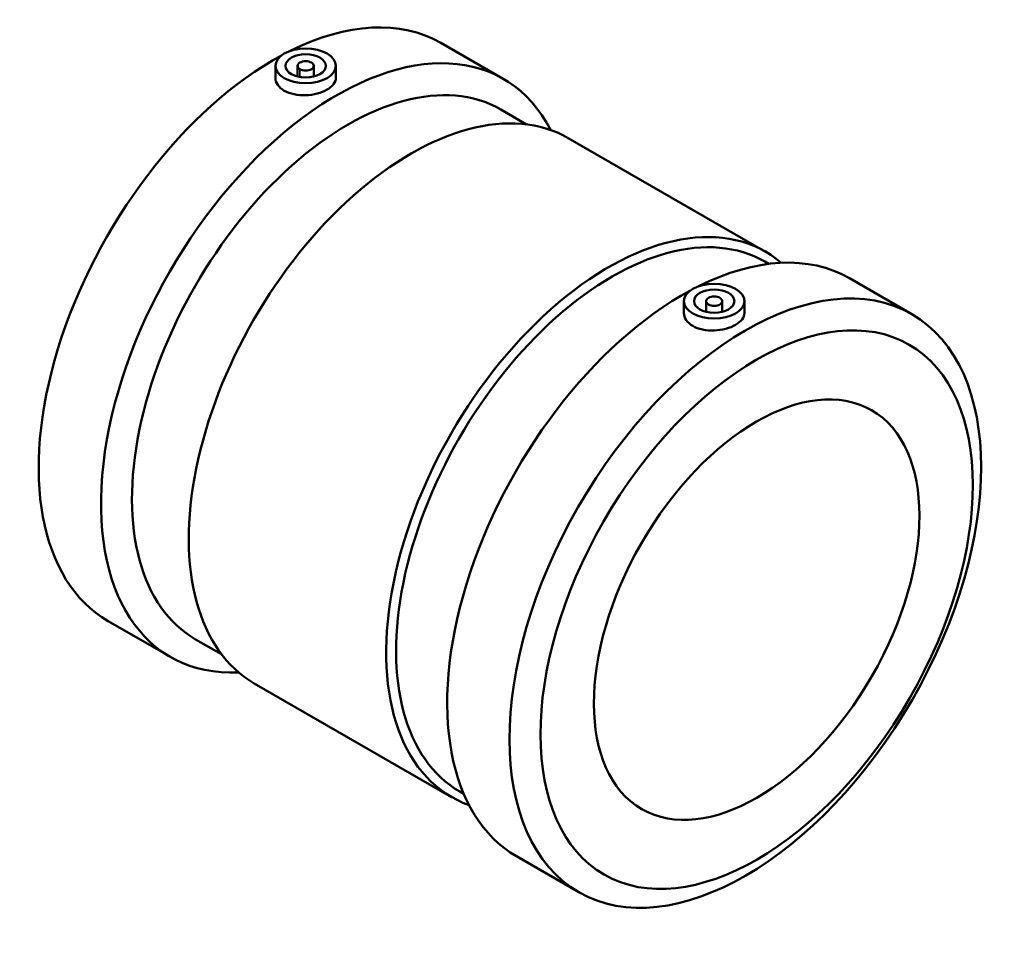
# Model space of a CAD drawing. Header units: inches. Extents: x -20.6 to 77.1, y -12.8 to 81.1.
# Tile 5 of 5: x 67.5 to 77.1, y 72 to 81.1. Entities that reach past the tile are written whole.
import ezdxf

# ---------------------------------------------------------------- set-up
doc = ezdxf.new("R2010")
doc.units = ezdxf.units.IN
doc.header["$MEASUREMENT"] = 0
doc.layers.add('Visible (ANSI)', color=7, linetype='Continuous', lineweight=50)
doc.layers.add('Visible Narrow (ANSI)', color=7, linetype='Continuous', lineweight=35)

msp = doc.modelspace()

# ---------------------------------------------------------------- linework, layer by layer
at = {"layer": 'Visible (ANSI)'}
for p, q in [((71.6524, 80.8259), (72.2601, 80.476)), ((70.0369, 80.6022), (70.0369, 80.4859)), ((70.2535, 80.6022), (70.2535, 80.4983)), ((70.411, 80.6022), (70.411, 80.4983)), ((70.6275, 80.6022), (70.6275, 80.4859)), ((72.2355, 80.1772), (72.4879, 80.0318)), ((72.8943, 79.8979), (74.8205, 78.7887)), ((74.8126, 78.6931), (74.8519, 78.6705)), ((75.6388, 78.5303), (76.2464, 78.1804)), ((74.0233, 78.1903), (74.0233, 78.3066)), ((74.2398, 78.3066), (74.2398, 78.2027)), ((74.3973, 78.3066), (74.3973, 78.2027)), ((74.6138, 78.1903), (74.6138, 78.3066)), ((68.4043, 75.1855), (69.012, 74.8355)), ((69.258, 75.0068), (69.5105, 74.8614)), ((69.8303, 74.5771), (71.7564, 73.4679)), ((71.8352, 73.5227), (71.8744, 73.5001)), ((72.3907, 72.8899), (72.9983, 72.54))]:
    msp.add_line(p, q, dxfattribs=at)
for centre, major_axis, start_param, end_param in [((70.0284, 78.0057), (1.6241, 2.8202), 0, 0.717317), ((70.636, 77.6557), (1.6241, 2.8202), 5.929535, 9.778428), ((70.0284, 78.0057), (-1.6241, -2.8202), 3.89594, 6.283185), ((70.7468, 77.592), (1.4887, 2.5852), 0, 3.141593), ((71.3623, 77.2375), (1.532, 2.6604), 0, 3.141593), ((73.2885, 76.1283), (1.532, 2.6604), 6.177901, 9.530063), ((73.3239, 76.1079), (1.4887, 2.5852), 0, 3.141593), ((74.0147, 75.7101), (1.6241, 2.8202), 0, 0.717317), ((74.0147, 75.7101), (-1.6241, -2.8202), 3.89594, 6.283185)]:
    msp.add_ellipse(centre, major_axis=major_axis, ratio=0.578093, start_param=start_param, end_param=end_param, dxfattribs=at)
for centre, major_axis, ratio in [((70.3322, 80.6022), (-0.2953, 0), 0.575862), ((70.3322, 80.6022), (-0.1969, 0), 0.575862), ((74.6224, 75.3602), (1.6241, 2.8202), 0.578093), ((74.3185, 78.3066), (-0.2953, 0), 0.575862), ((74.3185, 78.3066), (-0.1969, 0), 0.575862), ((74.7331, 75.2964), (1.4887, 2.5852), 0.578093), ((74.7331, 75.2964), (1.1209, 1.9464), 0.578093)]:
    msp.add_ellipse(centre, major_axis=major_axis, ratio=ratio, dxfattribs=at)
for points, knots in [([(70.2765, 80.5701), (70.2695, 80.5742), (70.2635, 80.5793), (70.2555, 80.5904), (70.2535, 80.5965), (70.2535, 80.6079), (70.2555, 80.614), (70.2635, 80.6251), (70.2695, 80.6302), (70.2835, 80.6383), (70.2924, 80.6418), (70.3118, 80.6464), (70.3223, 80.6475), (70.3421, 80.6475), (70.3527, 80.6464), (70.3721, 80.6418), (70.3809, 80.6383), (70.3949, 80.6302), (70.4009, 80.6251), (70.409, 80.614), (70.411, 80.6079), (70.411, 80.5965), (70.409, 80.5904), (70.4009, 80.5793), (70.3949, 80.5742), (70.3809, 80.5661), (70.3721, 80.5626), (70.3527, 80.558), (70.3421, 80.5569), (70.3223, 80.5569), (70.3118, 80.558), (70.2924, 80.5626), (70.2835, 80.5661), (70.2765, 80.5701)], [-1.205448, -1.205448, -1.205448, -1.205448, -1.130107, -1.130107, -1.054767, -1.054767, -0.979426, -0.979426, -0.904086, -0.904086, -0.828745, -0.828745, -0.753405, -0.753405, -0.678064, -0.678064, -0.602724, -0.602724, -0.527383, -0.527383, -0.452043, -0.452043, -0.376702, -0.376702, -0.301362, -0.301362, -0.226021, -0.226021, -0.150681, -0.150681, -0.07534, -0.07534, 0, 0, 0, 0]), ([(70.6275, 80.4859), (70.6275, 80.4659), (70.6201, 80.4446), (70.59, 80.4048), (70.5672, 80.3862), (70.5148, 80.356), (70.4816, 80.3423), (70.4088, 80.3229), (70.3693, 80.3172), (70.2952, 80.3144), (70.2556, 80.3172), (70.1829, 80.3325), (70.1497, 80.345), (70.0972, 80.3752), (70.0745, 80.3949), (70.0443, 80.4389), (70.0369, 80.4631), (70.0369, 80.4859)], [0.565364, 0.565364, 0.565364, 0.565364, 0.848046, 0.848046, 1.130728, 1.130728, 1.413409, 1.413409, 1.696091, 1.696091, 1.978773, 1.978773, 2.261455, 2.261455, 2.544137, 2.544137, 2.826819, 2.826819, 2.826819, 2.826819]), ([(74.3742, 78.3387), (74.3812, 78.3347), (74.3873, 78.3296), (74.3953, 78.3184), (74.3973, 78.3123), (74.3973, 78.3009), (74.3953, 78.2949), (74.3873, 78.2837), (74.3812, 78.2786), (74.3672, 78.2705), (74.3584, 78.2671), (74.339, 78.2624), (74.3284, 78.2613), (74.3086, 78.2613), (74.2981, 78.2624), (74.2787, 78.2671), (74.2698, 78.2705), (74.2559, 78.2786), (74.2498, 78.2837), (74.2418, 78.2949), (74.2398, 78.3009), (74.2398, 78.3123), (74.2418, 78.3184), (74.2498, 78.3296), (74.2559, 78.3347), (74.2698, 78.3427), (74.2787, 78.3462), (74.2981, 78.3508), (74.3086, 78.352), (74.3284, 78.352), (74.339, 78.3508), (74.3584, 78.3462), (74.3672, 78.3427), (74.3742, 78.3387)], [-1.205448, -1.205448, -1.205448, -1.205448, -1.130107, -1.130107, -1.054767, -1.054767, -0.979426, -0.979426, -0.904086, -0.904086, -0.828745, -0.828745, -0.753405, -0.753405, -0.678064, -0.678064, -0.602724, -0.602724, -0.527383, -0.527383, -0.452043, -0.452043, -0.376702, -0.376702, -0.301362, -0.301362, -0.226021, -0.226021, -0.150681, -0.150681, -0.07534, -0.07534, 0, 0, 0, 0]), ([(74.6138, 78.1903), (74.6138, 78.1703), (74.6064, 78.149), (74.5763, 78.1092), (74.5536, 78.0906), (74.5011, 78.0604), (74.4679, 78.0468), (74.3951, 78.0274), (74.3556, 78.0216), (74.2815, 78.0189), (74.2419, 78.0217), (74.1692, 78.0369), (74.136, 78.0495), (74.1097, 78.0646), (74.0835, 78.0797), (74.0608, 78.0994), (74.0307, 78.1433), (74.0233, 78.1676), (74.0233, 78.1903)], [2.826819, 2.826819, 2.826819, 2.826819, 3.109501, 3.109501, 3.392183, 3.392183, 3.674864, 3.674864, 3.957546, 3.957546, 4.240228, 4.240228, 4.52291, 4.52291, 4.52291, 4.805592, 4.805592, 5.088274, 5.088274, 5.088274, 5.088274])]:
    msp.add_open_spline(points, degree=3, knots=knots, dxfattribs=at)
at = {"layer": 'Visible Narrow (ANSI)'}
msp.add_line((70.2765, 80.5663), (70.2765, 80.4973), dxfattribs=at)

doc.saveas('drawing.dxf')
